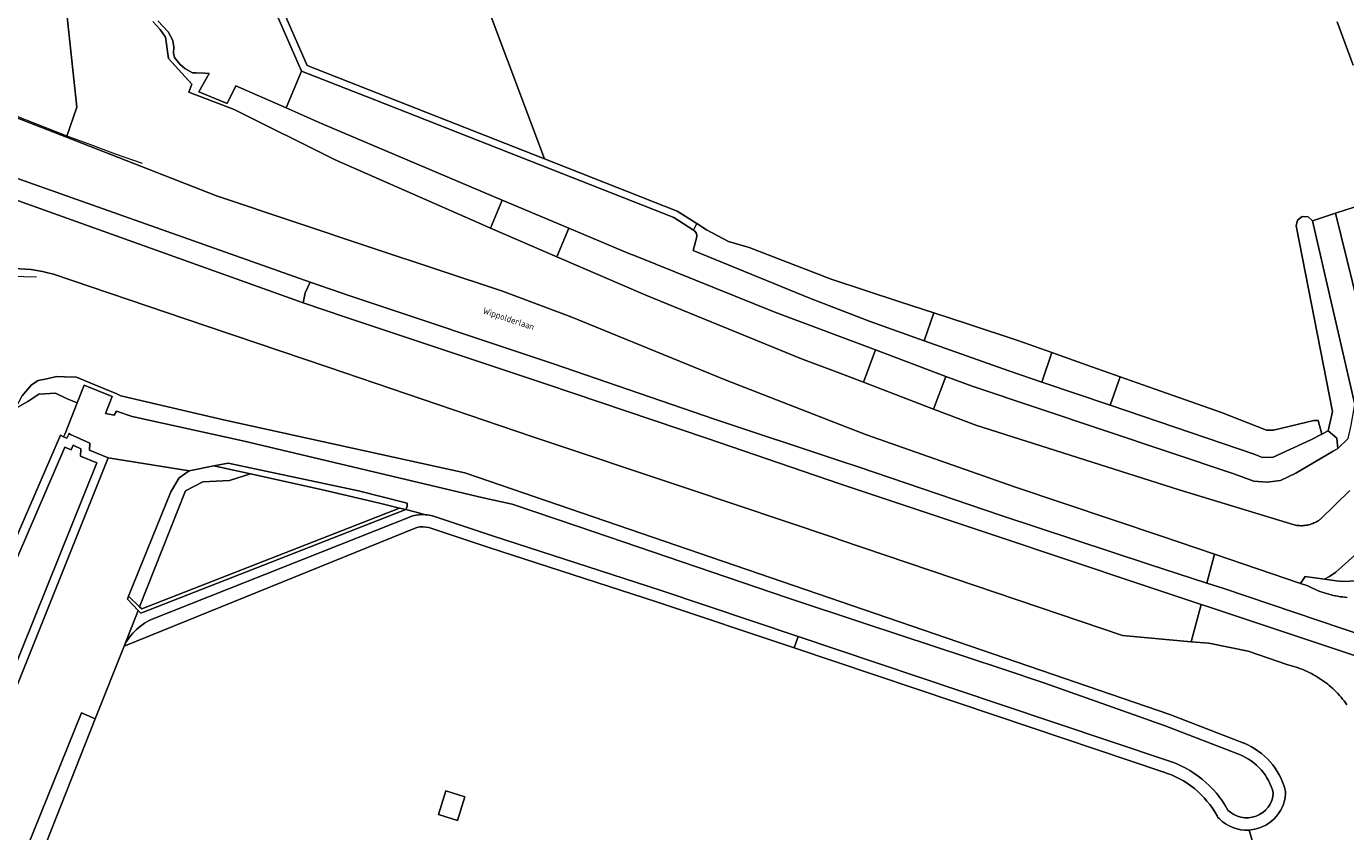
# Model space of a CAD drawing. Header units: metres. Extents: x 80938 to 82288, y 446951 to 448452.
# Tile 16 of 96: x 81388 to 81570, y 447574 to 447685. Entities that reach past the tile are written whole.
import ezdxf
from ezdxf.enums import TextEntityAlignment as Align

# ---------------------------------------------------------------- set-up
doc = ezdxf.new("R2010")
doc.units = ezdxf.units.M
doc.header["$MEASUREMENT"] = 0
for name, color, linetype, lineweight in [('B-WE-GR-BEPLANTING_CULTUUR_HEESTERS-GV', 253, 'Continuous', 18), ('B-WE-GR-GRAS-GV', 253, 'Continuous', 13), ('B-WE-IE-MEUBILAIR_WEGMEUBILAIR-G', 253, 'Continuous', 18), ('B-WE-OG-BEBOUWING-GV', 253, 'Continuous', 35), ('B-WE-OG-TERREIN_CULTUURSCHEIDING-GV', 253, 'Continuous', 18), ('B-WE-OG-TERREIN_ERF-GV', 253, 'Continuous', 18), ('B-WE-OG-TOPOGRAFIE-T18', 253, 'Continuous', 18), ('B-WE-OG-WATER_SLOOT-GV', 253, 'Continuous', 18), ('B-WE-VH-VERHARDING_ASFALT-GV', 253, 'Continuous', 18), ('B-WE-VH-VERHARDING_SIERBESTRATING-GV', 253, 'Continuous', 18)]:
    doc.layers.add(name, color=color, linetype=linetype, lineweight=lineweight)
doc.styles.add('NLCS-ISO-M500-T18', font='NLCS-ISO.ttf', dxfattribs={"height": 0.9})

msp = doc.modelspace()

# ---------------------------------------------------------------- linework, layer by layer
at = {"layer": 'B-WE-GR-BEPLANTING_CULTUUR_HEESTERS-GV', "linetype": 'Continuous', "lineweight": 0}
msp.add_lwpolyline([(81426.343, 447679.959), (81436.087, 447676.124), (81459.177, 447667.035), (81449.049, 447694.131), (81441.84, 447709.565), (81439.783, 447711.258), (81437.104, 447711.83), (81435.011, 447710.958), (81432.735, 447709.625), (81429.014, 447715.161), (81426.473, 447718.337), (81418.264, 447738.095), (81403.447, 447732.233), (81406.194, 447726.019)], close=True, dxfattribs=at)
at = {"layer": 'B-WE-GR-GRAS-GV', "linetype": 'Continuous', "lineweight": 0}
for points in [[(81449.049, 447694.131), (81459.177, 447667.035), (81477.517, 447659.816), (81480.242, 447658.092), (81481.572, 447657.25), (81484.625, 447655.599), (81487.451, 447654.792), (81496.777, 447651.183), (81498.786, 447650.406), (81508.286, 447647.285), (81513.013, 447645.732), (81517.787, 447644.164), (81524.629, 447641.916), (81529.319, 447640.255), (81534.056, 447638.578), (81538.746, 447636.918), (81543.483, 447635.241), (81552.789, 447631.946), (81558.998, 447629.497), (81559.96, 447629.497), (81565.531, 447630.856), (81566.124, 447630.856), (81566.652, 447628.969), (81567.532, 447629.412), (81568.135, 447632.081), (81563.107, 447657.787), (81563.285, 447658.588), (81563.938, 447659.084), (81564.758, 447659.039), (81565.353, 447658.474), (81568.522, 447659.529), (81575.989, 447661.943)], [(81570.99, 447679.989), (81568.788, 447686.004)], [(81385.18, 447594.837), (81397.266, 447625.022), (81394.999, 447625.923), (81395.045, 447626.947), (81394.02, 447627.423), (81393.724, 447626.785), (81392.857, 447627.188), (81379.898, 447597.179)]]:
    msp.add_lwpolyline(points, dxfattribs=at)
at = {"layer": 'B-WE-IE-MEUBILAIR_WEGMEUBILAIR-G', "linetype": 'Continuous', "lineweight": 0}
for points in [[(81403.583, 447666.418), (81399.877, 447667.676), (81396.089, 447669.126), (81393.403, 447670.116), (81386.032, 447673.021), (81377.469, 447676.405), (81370.052, 447679.417), (81355.301, 447685.577), (81345.314, 447689.715), (81340.324, 447691.736), (81333.112, 447694.748)], [(81385.418, 447650.805), (81388.934, 447650.719)]]:
    msp.add_lwpolyline(points, dxfattribs=at)
at = {"layer": 'B-WE-OG-BEBOUWING-GV', "linetype": 'Continuous', "lineweight": 0}
msp.add_lwpolyline([(81444.499, 447576.34), (81447.134, 447575.529), (81448.161, 447578.808), (81445.538, 447579.636)], close=True, dxfattribs=at)
at = {"layer": 'B-WE-OG-TERREIN_CULTUURSCHEIDING-GV', "linetype": 'Continuous', "lineweight": 0}
for points in [[(81362.361, 447686.013), (81361.573, 447684.479), (81361.37, 447684.082), (81360.658, 447682.694), (81393.078, 447670.03), (81394.533, 447674.178), (81393.005, 447688.38)], [(81393.005, 447688.38), (81394.533, 447674.178), (81393.078, 447670.03), (81413.826, 447661.955), (81435.449, 447654.712), (81453.36, 447648.757), (81462.968, 447645.167), (81484.159, 447636.461), (81500, 447630.308), (81503.698, 447628.871), (81524.141, 447621.69), (81544.463, 447614.84), (81551.787, 447612.359), (81563.699, 447608.323), (81564.322, 447609.268), (81567.039, 447608.891), (81567.715, 447609.284), (81568.563, 447609.869), (81574.285, 447615.005)], [(81570.498, 447621.154), (81566.441, 447617.209), (81566.367, 447617.153), (81566.215, 447617.046), (81566.058, 447616.945), (81565.897, 447616.851), (81565.732, 447616.764), (81565.564, 447616.684), (81565.392, 447616.612), (81565.218, 447616.547), (81565.041, 447616.489), (81564.861, 447616.44), (81564.68, 447616.398), (81564.497, 447616.363), (81564.312, 447616.337), (81564.127, 447616.319), (81563.941, 447616.308), (81563.755, 447616.306), (81563.568, 447616.311), (81563.383, 447616.325), (81563.197, 447616.346), (81563.014, 447616.376), (81562.831, 447616.413), (81546.911, 447621.255), (81518.794, 447630.196), (81512.976, 447632.423), (81503.268, 447636.138), (81500, 447637.389), (81494.721, 447639.409), (81473.164, 447648.172), (81460.87, 447653.495), (81451.695, 447657.468), (81450.466, 447658), (81430.219, 447666.926), (81416.285, 447673.867), (81410.001, 447676.273), (81410.418, 447677.363), (81407.174, 447680.922), (81406.752, 447683.877), (81406.028, 447684.962), (81405.03, 447686.065)], [(81568.788, 447686.004), (81570.99, 447679.989)], [(81575.989, 447661.943), (81568.522, 447659.529), (81575.568, 447630.923)], [(81385.078, 447651.833), (81377.855, 447635.774), (81386.03, 447632.519), (81386.976, 447634.259), (81388.228, 447635.785), (81389.167, 447636.372), (81390.37, 447636.64), (81391.692, 447636.935), (81392.801, 447636.906), (81394.481, 447636.861), (81397.008, 447635.796), (81400.022, 447634.526), (81400.619, 447634.274), (81414.792, 447630.936), (81448.156, 447623.606), (81545.614, 447590.193), (81555.886, 447586.207), (81555.893, 447586.205)], [(81570.102, 447591.535), (81569.911, 447591.804), (81569.714, 447592.067), (81569.51, 447592.326), (81569.3, 447592.58), (81569.084, 447592.829), (81568.862, 447593.072), (81568.635, 447593.31), (81568.401, 447593.543), (81568.162, 447593.769), (81567.917, 447593.99), (81567.667, 447594.205), (81567.413, 447594.413), (81567.152, 447594.616), (81566.888, 447594.812), (81566.618, 447595.001), (81566.344, 447595.184), (81566.066, 447595.36), (81565.783, 447595.53), (81565.497, 447595.692), (81565.206, 447595.848), (81564.912, 447595.996), (81564.614, 447596.137), (81564.313, 447596.271), (81564.009, 447596.398), (81563.702, 447596.517), (81563.392, 447596.628), (81563.08, 447596.732), (81562.765, 447596.829), (81562.447, 447596.918), (81562.128, 447596.999), (81561.938, 447597.043), (81556.472, 447598.962), (81551.03, 447600.032), (81548.587, 447600.255), (81539.106, 447601.122), (81518.788, 447607.991), (81500, 447614.365), (81499.263, 447614.615), (81478.96, 447621.441), (81457.415, 447628.656), (81429.276, 447638.235), (81409.491, 447644.911), (81391.27, 447651.095)], [(81572.773, 447600.974), (81569.298, 447602.144), (81553.102, 447607.596), (81550.731, 447608.364), (81542.705, 447610.961), (81522.33, 447617.709), (81502.555, 447624.438), (81500, 447625.285), (81482.693, 447631.025), (81460.404, 447638.695), (81432.386, 447648.066), (81426.786, 447649.974), (81426.101, 447648.52), (81425.803, 447647.153), (81431.665, 447645.163), (81459.451, 447635.883), (81481.556, 447628.407), (81500, 447622.092), (81501.521, 447621.571), (81521.284, 447615.015), (81541.681, 447608.157), (81549.952, 447605.418), (81550.851, 447605.12), (81571.851, 447598.124)], [(81574.285, 447615.005), (81568.563, 447609.869), (81567.715, 447609.284), (81567.039, 447608.891), (81568.652, 447608.668), (81569.531, 447608.603), (81571.503, 447608.668)], [(81561.575, 447579.743), (81561.642, 447579.481), (81561.624, 447579.212)], [(81556.603, 447574.202), (81562.023, 447555.419)]]:
    msp.add_lwpolyline(points, dxfattribs=at)
for points in [[(81391.27, 447651.095, 0.0875209), (81385.078, 447651.833)], [(81555.893, 447586.205, -0.2394663), (81561.575, 447579.743)], [(81561.624, 447579.212, -0.3769314), (81556.603, 447574.202)]]:
    msp.add_lwpolyline(points, format="xyb", dxfattribs=at)
msp.add_lwpolyline([(81403.2, 447605.067), (81403.486, 447604.786), (81439.115, 447618.747), (81436.356, 447619.402), (81428.283, 447621.318), (81418.517, 447623.467), (81415.632, 447622.562), (81411.919, 447622.373), (81409.559, 447621.114)], close=True, dxfattribs=at)
at = {"layer": 'B-WE-OG-TERREIN_ERF-GV', "linetype": 'Continuous', "lineweight": 0}
for points in [[(81441.508, 447616.051), (81401.047, 447599.636), (81397.059, 447589.571), (81382.156, 447551.962), (81369.784, 447521.772), (81352.759, 447480.229), (81340.45, 447451.628), (81336.359, 447442.122), (81336.045, 447439.352), (81343.046, 447441.876), (81345.306, 447443.299), (81353.024, 447447.613), (81361.883, 447452.251), (81369.222, 447456.094), (81377.995, 447460.893), (81382.633, 447463.43)], [(81544.688, 447582.244), (81544.664, 447582.251), (81521.678, 447589.981), (81493.698, 447599.391), (81474.655, 447605.795), (81451.465, 447613.307), (81443.191, 447616.044)], [(81552.44, 447575.789), (81552.272, 447575.958), (81552.158, 447576.167)], [(81512.875, 447531.082), (81533.172, 447542.107), (81552.095, 447551.859), (81562.023, 447555.419), (81556.603, 447574.202)]]:
    msp.add_lwpolyline(points, dxfattribs=at)
for points in [[(81443.191, 447616.044, 0.11943), (81441.508, 447616.051)], [(81552.158, 447576.167, 0.1968759), (81544.688, 447582.244)], [(81556.603, 447574.202, -0.2169718), (81552.44, 447575.789)]]:
    msp.add_lwpolyline(points, format="xyb", dxfattribs=at)
msp.add_lwpolyline([(81445.538, 447579.636), (81448.161, 447578.808), (81447.134, 447575.529), (81444.499, 447576.34)], close=True, dxfattribs=at)
at = {"layer": 'B-WE-OG-WATER_SLOOT-GV', "linetype": 'Continuous', "lineweight": 0}
for points in [[(81376.138, 447843.642), (81403.536, 447907.211), (81409.072, 447920.712), (81408.013, 447920.765), (81402.614, 447907.598), (81375.211, 447844.017), (81364.914, 447816.918), (81374.703, 447794.776), (81391.096, 447757.695), (81405.278, 447725.616), (81425.592, 447679.18), (81435.72, 447675.193), (81477.063, 447658.92), (81479.773, 447657.205), (81480.242, 447658.092), (81477.517, 447659.816), (81459.177, 447667.035), (81436.087, 447676.124), (81426.343, 447679.959), (81406.194, 447726.019), (81403.447, 447732.233), (81392.011, 447758.099), (81375.617, 447795.181), (81365.995, 447816.947)], [(81460.87, 447653.495), (81462.548, 447657.47), (81453.337, 447661.358), (81451.695, 447657.468)], [(81567.532, 447629.412), (81568.728, 447628.416), (81568.849, 447626.995), (81570.279, 447628.369), (81570.715, 447630.204), (81571.194, 447633.08), (81565.353, 447658.474), (81564.758, 447659.039), (81563.938, 447659.084), (81563.285, 447658.588), (81563.107, 447657.787), (81568.135, 447632.081)], [(81503.268, 447636.138), (81504.948, 447640.612), (81491.033, 447645.838), (81471.713, 447653.618), (81470.825, 447653.976), (81462.548, 447657.47), (81460.87, 447653.495), (81473.164, 447648.172), (81494.721, 447639.409), (81500, 447637.389)], [(81527.934, 447636.171), (81529.319, 447640.255), (81524.629, 447641.916), (81517.787, 447644.164), (81513.013, 447645.732), (81511.645, 447641.886), (81523.354, 447637.723)], [(81512.976, 447632.423), (81514.679, 447636.958), (81504.948, 447640.612), (81503.268, 447636.138)], [(81537.405, 447632.961), (81538.746, 447636.918), (81534.056, 447638.578), (81529.319, 447640.255), (81527.934, 447636.171)], [(81566.652, 447628.969), (81566.124, 447630.856), (81565.531, 447630.856), (81559.96, 447629.497), (81558.998, 447629.497), (81552.789, 447631.946), (81543.483, 447635.241), (81538.746, 447636.918), (81537.405, 447632.961), (81557.3, 447626.218), (81558.448, 447625.759), (81559.937, 447625.79), (81565.127, 447628.201)], [(81386.297, 447594.342), (81398.856, 447625.705), (81396.259, 447626.737), (81396.302, 447627.71), (81393.653, 447628.941), (81393.427, 447629.046), (81393.394, 447628.975), (81393.131, 447628.408), (81392.689, 447628.614), (81392.234, 447628.825), (81378.768, 447597.68), (81379.898, 447597.179), (81392.857, 447627.188), (81393.724, 447626.785), (81394.02, 447627.423), (81395.045, 447626.947), (81394.999, 447625.923), (81397.266, 447625.022), (81385.18, 447594.837)], [(81407.505, 447620.983), (81401.674, 447606.562), (81403.2, 447605.067), (81409.559, 447621.114), (81411.919, 447622.373), (81415.632, 447622.562), (81418.517, 447623.467), (81413.456, 447624.581), (81410.053, 447623.91), (81408.669, 447622.934)], [(81403.2, 447605.067), (81401.674, 447606.562), (81401.504, 447606.139), (81403.002, 447604.569), (81403.356, 447604.198), (81438.336, 447617.904), (81439.987, 447618.54), (81439.115, 447618.747), (81403.486, 447604.786)], [(81395.148, 447590.419), (81367.783, 447522.734), (81369.784, 447521.772), (81382.156, 447551.962), (81397.059, 447589.571)]]:
    msp.add_lwpolyline(points, close=True, dxfattribs=at)
for points in [[(81405.707, 447686.153), (81407.12, 447684.607), (81407.765, 447683.426), (81407.912, 447682.511), (81407.88, 447681.662), (81408.01, 447681.057), (81408.745, 447680.127), (81409.431, 447679.555), (81410.525, 447678.967), (81411.032, 447678.934), (81412.224, 447678.901), (81412.795, 447678.877), (81411.382, 447676.306), (81415.314, 447674.695), (81416.493, 447677.171), (81423.437, 447674.088), (81425.592, 447679.18), (81405.278, 447725.616)], [(81405.03, 447686.065), (81406.028, 447684.962), (81406.752, 447683.877), (81407.174, 447680.922), (81410.418, 447677.363), (81410.001, 447676.273), (81416.285, 447673.867), (81430.219, 447666.926), (81450.466, 447658), (81451.695, 447657.468), (81453.337, 447661.358), (81428.427, 447671.872), (81423.437, 447674.088), (81416.493, 447677.171), (81415.314, 447674.695), (81411.382, 447676.306), (81412.795, 447678.877), (81412.224, 447678.901), (81411.032, 447678.934), (81410.525, 447678.967), (81409.431, 447679.555), (81408.745, 447680.127), (81408.01, 447681.057), (81407.88, 447681.662), (81407.912, 447682.511), (81407.765, 447683.426), (81407.12, 447684.607), (81405.707, 447686.153)], [(81479.773, 447657.205), (81477.063, 447658.92), (81435.72, 447675.193), (81425.592, 447679.18), (81423.437, 447674.088), (81428.427, 447671.872)], [(81428.427, 447671.872), (81453.337, 447661.358), (81462.548, 447657.47), (81470.825, 447653.976), (81471.713, 447653.618), (81491.033, 447645.838), (81504.948, 447640.612), (81514.679, 447636.958), (81518.317, 447635.592), (81554.486, 447623.483), (81557.239, 447622.486), (81559.112, 447622.333), (81560.955, 447622.574), (81563.03, 447623.588), (81568.214, 447626.623), (81568.849, 447626.995), (81568.728, 447628.416), (81567.532, 447629.412), (81566.652, 447628.969), (81565.127, 447628.201), (81559.937, 447625.79), (81558.448, 447625.759), (81557.3, 447626.218), (81537.405, 447632.961), (81527.934, 447636.171), (81523.354, 447637.723), (81511.645, 447641.886), (81504.179, 447644.54), (81495.947, 447647.725), (81479.715, 447654.388), (81480.2, 447656.086)], [(81575.568, 447630.923), (81568.522, 447659.529), (81565.353, 447658.474), (81571.194, 447633.08)], [(81498.786, 447650.406), (81496.777, 447651.183), (81487.451, 447654.792), (81484.625, 447655.599), (81481.572, 447657.25), (81480.242, 447658.092), (81479.773, 447657.205)], [(81480.2, 447656.086), (81479.715, 447654.388), (81495.947, 447647.725), (81504.179, 447644.54), (81511.645, 447641.886), (81513.013, 447645.732), (81508.286, 447647.285), (81498.786, 447650.406)], [(81386.03, 447632.519), (81387.759, 447633.486), (81389.247, 447634.478), (81391.562, 447634.644), (81393.199, 447633.861), (81394.564, 447633.277), (81395.527, 447635.721), (81399.402, 447634.164), (81398.49, 447631.808), (81399.685, 447631.571), (81399.997, 447632.16), (81402.166, 447631.42), (81417.483, 447628.048), (81450.682, 447620.147), (81454.724, 447619.265), (81463.811, 447616.186), (81484.393, 447609.174), (81492.769, 447606.32), (81503.442, 447602.785), (81522.428, 447596.498), (81528.209, 447594.583), (81531.854, 447593.297), (81545.003, 447588.618), (81555.267, 447584.635)], [(81555.893, 447586.205), (81555.886, 447586.207), (81545.614, 447590.193), (81448.156, 447623.606), (81414.792, 447630.936), (81400.619, 447634.274), (81400.022, 447634.526), (81397.008, 447635.796), (81394.481, 447636.861), (81392.801, 447636.906), (81391.692, 447636.935), (81390.37, 447636.64), (81389.167, 447636.372), (81388.228, 447635.785), (81386.976, 447634.259)], [(81555.267, 447584.635), (81545.003, 447588.618), (81531.854, 447593.297), (81528.209, 447594.583), (81522.428, 447596.498), (81503.442, 447602.785), (81492.769, 447606.32), (81484.393, 447609.174), (81463.811, 447616.186), (81454.724, 447619.265), (81450.682, 447620.147), (81417.483, 447628.048), (81402.166, 447631.42), (81399.997, 447632.16), (81399.685, 447631.571), (81398.49, 447631.808), (81399.402, 447634.164), (81395.527, 447635.721), (81394.564, 447633.277), (81392.894, 447629.04), (81392.689, 447628.614), (81393.131, 447628.408), (81393.394, 447628.975), (81393.427, 447629.046), (81393.653, 447628.941), (81396.302, 447627.71), (81396.259, 447626.737), (81398.856, 447625.705)], [(81570.279, 447628.369), (81568.849, 447626.995), (81568.214, 447626.623), (81563.03, 447623.588), (81560.955, 447622.574), (81559.112, 447622.333), (81557.239, 447622.486), (81554.486, 447623.483), (81518.317, 447635.592), (81514.679, 447636.958), (81512.976, 447632.423), (81518.794, 447630.196), (81546.911, 447621.255), (81562.831, 447616.413), (81563.014, 447616.376), (81563.197, 447616.346), (81563.383, 447616.325), (81563.568, 447616.311), (81563.755, 447616.306), (81563.941, 447616.308), (81564.127, 447616.319), (81564.312, 447616.337), (81564.497, 447616.363), (81564.68, 447616.398), (81564.861, 447616.44), (81565.041, 447616.489), (81565.218, 447616.547), (81565.392, 447616.612), (81565.564, 447616.684), (81565.732, 447616.764), (81565.897, 447616.851), (81566.058, 447616.945), (81566.215, 447617.046), (81566.367, 447617.153), (81566.441, 447617.209), (81570.498, 447621.154)], [(81378.768, 447597.68), (81392.234, 447628.825), (81392.689, 447628.614), (81392.894, 447629.04), (81394.564, 447633.277), (81393.199, 447633.861), (81391.562, 447634.644), (81389.247, 447634.478), (81387.759, 447633.486), (81386.03, 447632.519)], [(81367.783, 447522.734), (81395.148, 447590.419), (81397.059, 447589.571), (81401.047, 447599.636), (81403.002, 447604.569), (81401.504, 447606.139), (81401.674, 447606.562), (81407.505, 447620.983), (81408.669, 447622.934), (81410.053, 447623.91), (81398.856, 447625.705), (81386.297, 447594.342)], [(81398.856, 447625.705), (81410.053, 447623.91), (81413.456, 447624.581), (81415.431, 447624.971), (81433.474, 447621.134), (81440.164, 447619.416)], [(81440.164, 447619.416), (81433.474, 447621.134), (81415.431, 447624.971), (81413.456, 447624.581)], [(81413.456, 447624.581), (81418.517, 447623.467), (81428.283, 447621.318), (81436.356, 447619.402), (81439.115, 447618.747), (81439.987, 447618.54)], [(81442.736, 447617.823), (81441.245, 447618.241), (81439.987, 447618.54), (81438.336, 447617.904), (81403.356, 447604.198), (81403.002, 447604.569), (81401.047, 447599.636)], [(81440.987, 447617.662), (81405.166, 447603.478)], [(81405.166, 447603.478), (81440.987, 447617.662)], [(81439.987, 447618.54), (81441.245, 447618.241), (81442.736, 447617.823)], [(81474.655, 447605.795), (81493.698, 447599.391), (81494.231, 447600.995), (81475.185, 447607.4), (81451.991, 447614.913), (81443.666, 447617.667)], [(81443.666, 447617.667), (81451.991, 447614.913), (81475.185, 447607.4), (81494.231, 447600.995), (81522.217, 447591.583), (81545.178, 447583.861)], [(81401.047, 447599.636), (81441.508, 447616.051)], [(81443.191, 447616.044), (81451.465, 447613.307), (81474.655, 447605.795)], [(81545.178, 447583.861), (81522.217, 447591.583), (81494.231, 447600.995), (81493.698, 447599.391)], [(81493.698, 447599.391), (81521.678, 447589.981), (81544.664, 447582.251), (81544.688, 447582.244)], [(81561.624, 447579.212), (81561.642, 447579.481), (81561.575, 447579.743)], [(81552.158, 447576.167), (81552.272, 447575.958), (81552.44, 447575.789)]]:
    msp.add_lwpolyline(points, dxfattribs=at)
for points in [[(81479.773, 447657.205, -0.3329368), (81480.2, 447656.086)], [(81480.2, 447656.086, 0.3329368), (81479.773, 447657.205)], [(81439.987, 447618.54, 0.2477511), (81440.164, 447619.416)], [(81440.164, 447619.416, -0.2477511), (81439.987, 447618.54)], [(81442.736, 447617.823, 0.0840203), (81440.987, 447617.662)], [(81440.987, 447617.662, -0.0840203), (81442.736, 447617.823)], [(81443.666, 447617.667, 0.0453288), (81442.736, 447617.823)], [(81442.736, 447617.823, -0.0453288), (81443.666, 447617.667)], [(81441.508, 447616.051, -0.11943), (81443.191, 447616.044)], [(81405.166, 447603.478, 0.1850259), (81401.047, 447599.636)], [(81401.047, 447599.636, -0.1850259), (81405.166, 447603.478)], [(81561.575, 447579.743, 0.2394663), (81555.893, 447586.205)], [(81555.267, 447584.635, -0.2395166), (81559.938, 447579.323)], [(81559.938, 447579.323, 0.2395166), (81555.267, 447584.635)], [(81553.642, 447576.976, 0.196951), (81545.178, 447583.861)], [(81545.178, 447583.861, -0.196951), (81553.642, 447576.976)], [(81544.688, 447582.244, -0.1968759), (81552.158, 447576.167)], [(81559.938, 447579.323, -0.6469021), (81553.642, 447576.976)], [(81553.642, 447576.976, 0.6469021), (81559.938, 447579.323)], [(81556.603, 447574.202, 0.3769314), (81561.624, 447579.212)], [(81552.44, 447575.789, 0.2169718), (81556.603, 447574.202)]]:
    msp.add_lwpolyline(points, format="xyb", dxfattribs=at)
at = {"layer": 'B-WE-VH-VERHARDING_ASFALT-GV', "linetype": 'Continuous', "lineweight": 0}
for points in [[(81377.566, 447667.442), (81426.786, 447649.974), (81432.386, 447648.066), (81460.404, 447638.695), (81482.693, 447631.025), (81500, 447625.285), (81502.555, 447624.438), (81522.33, 447617.709), (81542.705, 447610.961), (81550.731, 447608.364), (81551.787, 447612.359), (81544.463, 447614.84), (81524.141, 447621.69), (81503.698, 447628.871), (81500, 447630.308), (81484.159, 447636.461), (81462.968, 447645.167), (81453.36, 447648.757), (81435.449, 447654.712), (81413.826, 447661.955), (81393.078, 447670.03), (81360.658, 447682.694)], [(81370.734, 447666.866), (81374.073, 447665.671), (81425.803, 447647.153), (81426.101, 447648.52), (81426.786, 447649.974), (81377.566, 447667.442)], [(81391.27, 447651.095), (81409.491, 447644.911), (81429.276, 447638.235), (81457.415, 447628.656), (81478.96, 447621.441), (81499.263, 447614.615), (81500, 447614.365), (81518.788, 447607.991), (81539.106, 447601.122), (81548.587, 447600.255), (81549.952, 447605.418), (81541.681, 447608.157), (81521.284, 447615.015), (81501.521, 447621.571), (81500, 447622.092), (81481.556, 447628.407), (81459.451, 447635.883), (81431.665, 447645.163), (81425.803, 447647.153), (81374.073, 447665.671), (81370.734, 447666.866)], [(81570.168, 447606.381), (81569.844, 447606.407), (81569.52, 447606.442), (81569.197, 447606.485), (81568.875, 447606.535), (81568.555, 447606.594), (81568.236, 447606.66), (81567.919, 447606.734), (81567.604, 447606.816), (81567.291, 447606.905), (81566.98, 447607.003), (81566.672, 447607.107), (81566.366, 447607.22), (81566.063, 447607.34), (81565.764, 447607.467), (81565.467, 447607.601), (81565.174, 447607.743), (81564.884, 447607.892), (81564.734, 447607.973), (81563.699, 447608.323), (81551.787, 447612.359), (81550.731, 447608.364), (81553.102, 447607.596), (81569.298, 447602.144), (81572.773, 447600.974)], [(81571.851, 447598.124), (81550.851, 447605.12), (81549.952, 447605.418), (81548.587, 447600.255), (81551.03, 447600.032), (81556.472, 447598.962), (81561.938, 447597.043), (81562.128, 447596.999), (81562.447, 447596.918), (81562.765, 447596.829), (81563.08, 447596.732), (81563.392, 447596.628), (81563.702, 447596.517), (81564.009, 447596.398), (81564.313, 447596.271), (81564.614, 447596.137), (81564.912, 447595.996), (81565.206, 447595.848), (81565.497, 447595.692), (81565.783, 447595.53), (81566.066, 447595.36), (81566.344, 447595.184), (81566.618, 447595.001), (81566.888, 447594.812), (81567.152, 447594.616), (81567.413, 447594.413), (81567.667, 447594.205), (81567.917, 447593.99), (81568.162, 447593.769), (81568.401, 447593.543), (81568.635, 447593.31), (81568.862, 447593.072), (81569.084, 447592.829), (81569.3, 447592.58), (81569.51, 447592.326), (81569.714, 447592.067), (81569.911, 447591.804), (81570.102, 447591.535)]]:
    msp.add_lwpolyline(points, dxfattribs=at)
msp.add_lwpolyline([(81385.078, 447651.833, -0.0875209), (81391.27, 447651.095)], format="xyb", dxfattribs=at)
at = {"layer": 'B-WE-VH-VERHARDING_SIERBESTRATING-GV', "linetype": 'Continuous', "lineweight": 0}
msp.add_lwpolyline([(81571.503, 447608.668), (81569.531, 447608.603), (81568.652, 447608.668), (81567.039, 447608.891), (81564.322, 447609.268), (81563.699, 447608.323), (81564.734, 447607.973), (81564.884, 447607.892), (81565.174, 447607.743), (81565.467, 447607.601), (81565.764, 447607.467), (81566.063, 447607.34), (81566.366, 447607.22), (81566.672, 447607.107), (81566.98, 447607.003), (81567.291, 447606.905), (81567.604, 447606.816), (81567.919, 447606.734), (81568.236, 447606.66), (81568.555, 447606.594), (81568.875, 447606.535), (81569.197, 447606.485), (81569.52, 447606.442), (81569.844, 447606.407), (81570.168, 447606.381)], dxfattribs=at)

# ---------------------------------------------------------------- texts
at = {"layer": 'B-WE-OG-TOPOGRAFIE-T18', "linetype": 'Continuous', "lineweight": 0, "style": 'NLCS-ISO-M500-T18'}
msp.add_text('Wippolderlaan', height=0.9, rotation=341.5, dxfattribs=at).set_placement((81454.177, 447644.813), align=Align.MIDDLE)

doc.saveas('drawing.dxf')
